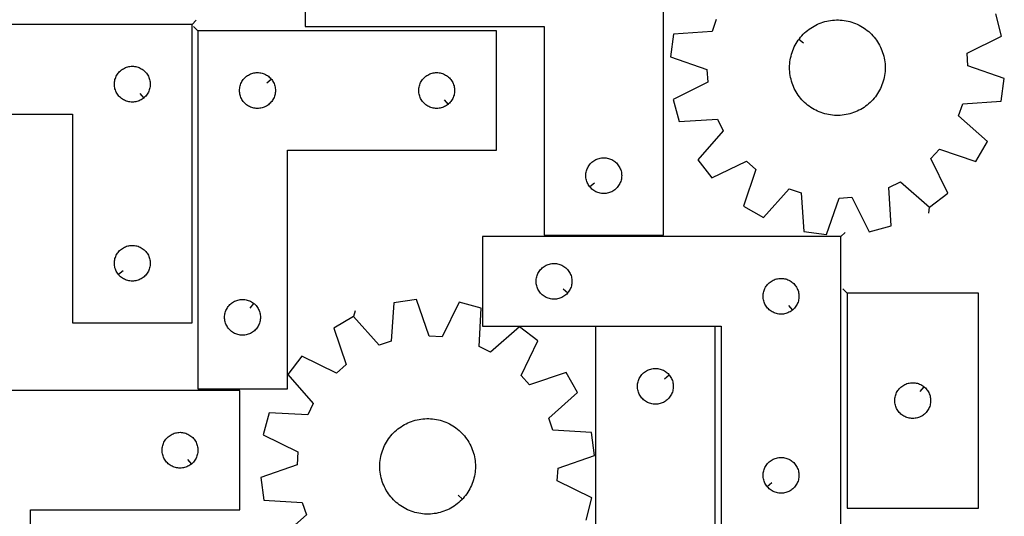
# Model space of a CAD drawing. Header units: millimetres. Extents: x 7 to 1243, y 7 to 1652.
# Tile 12 of 14: x 748 to 1243, y 1005 to 1255. Entities that reach past the tile are written whole.
import ezdxf

# ---------------------------------------------------------------- set-up
doc = ezdxf.new("R2010")
doc.units = ezdxf.units.MM
doc.layers.add('CUT', color=7, linetype='CONTINUOUS', true_color=0x000000)
doc.layers.add('LEADIN', color=1, linetype='CONTINUOUS', true_color=0xff0000)

msp = doc.modelspace()

# ---------------------------------------------------------------- linework, layer by layer
at = {"layer": 'CUT'}
for points in [[(1071.530489, 1296.645315), (891.530489, 1296.645315), (891.530489, 1251.645315), (1011.530489, 1251.645315), (1011.530489, 1146.645315), (1071.530489, 1146.645315)], [(834.793581, 1252.6043), (654.793581, 1252.6043), (654.793581, 1207.6043), (774.793581, 1207.6043), (774.793581, 1102.6043), (834.793581, 1102.6043)], [(1139.491049, 1245.078071), (1139.780527, 1245.472883), (1140.391209, 1246.238234), (1141.032601, 1246.97804), (1141.703634, 1247.691068), (1142.403193, 1248.376132), (1143.130112, 1249.032093), (1143.883181, 1249.657857), (1144.661149, 1250.252384), (1145.462718, 1250.814684), (1146.286556, 1251.343821), (1147.131291, 1251.838915), (1147.995518, 1252.299141), (1148.877797, 1252.723734), (1149.77666, 1253.111986), (1150.690612, 1253.463252), (1151.61813, 1253.776946), (1152.557672, 1254.052548), (1153.507673, 1254.289597), (1154.466553, 1254.4877), (1155.432715, 1254.646527), (1156.404552, 1254.765813), (1157.380445, 1254.845361), (1158.35877, 1254.885036), (1159.3379, 1254.884774), (1160.316204, 1254.844575), (1161.292055, 1254.764506), (1162.263827, 1254.6447), (1163.229904, 1254.485357), (1164.188678, 1254.286741), (1165.138552, 1254.049183), (1166.077947, 1253.773079), (1167.005297, 1253.458888), (1167.919061, 1253.107134), (1168.817716, 1252.718401), (1169.699768, 1252.293336), (1170.563748, 1251.832648), (1171.408218, 1251.337102), (1172.231773, 1250.807525), (1173.033042, 1250.244796), (1173.810691, 1249.649853), (1174.563426, 1249.023686), (1175.289994, 1248.367337), (1175.989186, 1247.681898), (1176.659838, 1246.968511), (1177.300833, 1246.228363), (1177.911106, 1245.462685), (1178.48964, 1244.672752), (1179.035472, 1243.859879), (1179.547694, 1243.025419), (1180.025453, 1242.17076), (1180.467955, 1241.297326), (1180.874462, 1240.40657), (1181.244298, 1239.499973), (1181.576847, 1238.579047), (1181.871557, 1237.645322), (1182.127935, 1236.700354), (1182.345557, 1235.745715), (1182.524059, 1234.782993), (1182.663145, 1233.813793), (1182.762582, 1232.839725), (1182.822206, 1231.862412), (1182.841917, 1230.883481), (1182.821682, 1229.90456), (1182.761536, 1228.92728), (1182.661577, 1227.953266), (1182.521973, 1226.984139), (1182.342956, 1226.021514), (1182.124824, 1225.066991), (1181.86794, 1224.12216), (1181.572731, 1223.188593), (1181.239689, 1222.267844), (1180.869368, 1221.361446), (1180.462385, 1220.470907), (1180.019416, 1219.59771), (1179.5412, 1218.743307), (1179.028531, 1217.909121), (1178.482265, 1217.09654), (1177.903308, 1216.306917), (1177.292626, 1215.541566), (1176.651234, 1214.80176), (1175.980201, 1214.088732), (1175.280643, 1213.403668), (1174.553724, 1212.747707), (1173.800654, 1212.121943), (1173.022687, 1211.527416), (1172.221117, 1210.965116), (1171.397279, 1210.435979), (1170.552544, 1209.940885), (1169.688318, 1209.480659), (1168.806039, 1209.056066), (1167.907175, 1208.667814), (1166.993224, 1208.316548), (1166.065705, 1208.002854), (1165.126163, 1207.727252), (1164.176162, 1207.490203), (1163.217282, 1207.2921), (1162.25112, 1207.133273), (1161.279284, 1207.013986), (1160.303391, 1206.934439), (1159.325065, 1206.894764), (1158.345935, 1206.895025), (1157.367631, 1206.935224), (1156.391781, 1207.015294), (1155.420008, 1207.1351), (1154.453931, 1207.294443), (1153.495158, 1207.493059), (1152.545283, 1207.730617), (1151.605889, 1208.006721), (1150.678538, 1208.320912), (1149.764774, 1208.672666), (1148.866119, 1209.061399), (1147.984067, 1209.486464), (1147.120087, 1209.947152), (1146.275617, 1210.442698), (1145.452062, 1210.972275), (1144.650793, 1211.535004), (1143.873145, 1212.129947), (1143.12041, 1212.756114), (1142.393842, 1213.412463), (1141.69465, 1214.097902), (1141.023998, 1214.811289), (1140.383002, 1215.551437), (1139.772729, 1216.317115), (1139.194196, 1217.107048), (1138.648363, 1217.919921), (1138.136141, 1218.754381), (1137.658382, 1219.609039), (1137.215881, 1220.482474), (1136.809374, 1221.37323), (1136.439538, 1222.279826), (1136.106988, 1223.200753), (1135.812279, 1224.134478), (1135.5559, 1225.079446), (1135.338278, 1226.034085), (1135.159776, 1226.996806), (1135.020691, 1227.966007), (1134.921253, 1228.940075), (1134.86163, 1229.917387), (1134.841919, 1230.896319), (1134.862153, 1231.87524), (1134.9223, 1232.85252), (1135.022258, 1233.826534), (1135.161862, 1234.795661), (1135.340879, 1235.758286), (1135.559011, 1236.712809), (1135.815896, 1237.65764), (1136.111104, 1238.591207), (1136.444146, 1239.511955), (1136.814467, 1240.418354), (1137.221451, 1241.308893), (1137.664419, 1242.18209), (1138.142636, 1243.036493), (1138.655304, 1243.870679), (1139.201571, 1244.68326)], [(837.639716, 1249.428351), (837.639716, 1069.428351), (882.639716, 1069.428351), (882.639716, 1189.428351), (987.639716, 1189.428351), (987.639716, 1249.428351)], [(810.500064, 1215.650931), (810.272434, 1215.46412), (809.793713, 1215.121073), (809.293581, 1214.810071), (808.774179, 1214.532445), (808.237732, 1214.289384), (807.686536, 1214.081929), (807.122953, 1213.910967), (806.549394, 1213.777232), (805.968317, 1213.681296), (805.382209, 1213.623569), (804.793581, 1213.6043), (804.204953, 1213.623569), (803.618845, 1213.681296), (803.037768, 1213.777232), (802.46421, 1213.910967), (801.900626, 1214.081929), (801.34943, 1214.289384), (800.812983, 1214.532445), (800.293581, 1214.810071), (799.793449, 1215.121073), (799.314728, 1215.46412), (798.859469, 1215.837742), (798.42962, 1216.240339), (798.027023, 1216.670187), (797.653401, 1217.125447), (797.310355, 1217.604168), (796.999352, 1218.1043), (796.721726, 1218.623702), (796.478665, 1219.160149), (796.27121, 1219.711345), (796.100249, 1220.274928), (795.966514, 1220.848487), (795.870577, 1221.429564), (795.812851, 1222.015672), (795.793581, 1222.6043), (795.812851, 1223.192928), (795.870577, 1223.779036), (795.966514, 1224.360113), (796.100249, 1224.933671), (796.27121, 1225.497255), (796.478665, 1226.048451), (796.721726, 1226.584898), (796.999352, 1227.1043), (797.310355, 1227.604432), (797.653401, 1228.083153), (798.027023, 1228.538412), (798.42962, 1228.968261), (798.859469, 1229.370858), (799.314728, 1229.74448), (799.793449, 1230.087526), (800.293581, 1230.398528), (800.812983, 1230.676154), (801.34943, 1230.919216), (801.900626, 1231.126671), (802.46421, 1231.297632), (803.037768, 1231.431367), (803.618845, 1231.527304), (804.204953, 1231.58503), (804.793581, 1231.6043), (805.382209, 1231.58503), (805.968317, 1231.527304), (806.549394, 1231.431367), (807.122953, 1231.297632), (807.686536, 1231.126671), (808.237732, 1230.919216), (808.774179, 1230.676154), (809.293581, 1230.398528), (809.793713, 1230.087526), (810.272434, 1229.74448), (810.727693, 1229.370858), (811.157542, 1228.968261), (811.560139, 1228.538412), (811.933761, 1228.083153), (812.276808, 1227.604432), (812.58781, 1227.1043), (812.865436, 1226.584898), (813.108497, 1226.048451), (813.315952, 1225.497255), (813.486914, 1224.933671), (813.620649, 1224.360113), (813.716585, 1223.779036), (813.774311, 1223.192928), (813.793581, 1222.6043), (813.774311, 1222.015672), (813.716585, 1221.429564), (813.620649, 1220.848487), (813.486914, 1220.274928), (813.315952, 1219.711345), (813.108497, 1219.160149), (812.865436, 1218.623702), (812.58781, 1218.1043), (812.276808, 1217.604168), (811.933761, 1217.125447), (811.560139, 1216.670187), (811.157542, 1216.240339), (810.727693, 1215.837742)], [(874.593085, 1225.134833), (874.779896, 1224.907204), (875.122942, 1224.428483), (875.433945, 1223.928351), (875.711571, 1223.408949), (875.954632, 1222.872502), (876.162087, 1222.321306), (876.333048, 1221.757722), (876.466784, 1221.184164), (876.56272, 1220.603086), (876.620446, 1220.016979), (876.639716, 1219.428351), (876.620446, 1218.839723), (876.56272, 1218.253615), (876.466784, 1217.672538), (876.333048, 1217.098979), (876.162087, 1216.535396), (875.954632, 1215.9842), (875.711571, 1215.447752), (875.433945, 1214.928351), (875.122942, 1214.428219), (874.779896, 1213.949498), (874.406274, 1213.494238), (874.003677, 1213.06439), (873.573828, 1212.661792), (873.118569, 1212.288171), (872.639848, 1211.945124), (872.139716, 1211.634122), (871.620314, 1211.356496), (871.083867, 1211.113435), (870.532671, 1210.90598), (869.969087, 1210.735018), (869.395529, 1210.601283), (868.814452, 1210.505347), (868.228344, 1210.44762), (867.639716, 1210.428351), (867.051088, 1210.44762), (866.46498, 1210.505347), (865.883903, 1210.601283), (865.310345, 1210.735018), (864.746761, 1210.90598), (864.195565, 1211.113435), (863.659118, 1211.356496), (863.139716, 1211.634122), (862.639584, 1211.945124), (862.160863, 1212.288171), (861.705604, 1212.661792), (861.275755, 1213.06439), (860.873158, 1213.494238), (860.499536, 1213.949498), (860.156489, 1214.428219), (859.845487, 1214.928351), (859.567861, 1215.447752), (859.3248, 1215.9842), (859.117345, 1216.535396), (858.946384, 1217.098979), (858.812648, 1217.672538), (858.716712, 1218.253615), (858.658986, 1218.839723), (858.639716, 1219.428351), (858.658986, 1220.016979), (858.716712, 1220.603086), (858.812648, 1221.184164), (858.946384, 1221.757722), (859.117345, 1222.321306), (859.3248, 1222.872502), (859.567861, 1223.408949), (859.845487, 1223.928351), (860.156489, 1224.428483), (860.499536, 1224.907204), (860.873158, 1225.362463), (861.275755, 1225.792312), (861.705604, 1226.194909), (862.160863, 1226.568531), (862.639584, 1226.911577), (863.139716, 1227.222579), (863.659118, 1227.500205), (864.195565, 1227.743266), (864.746761, 1227.950722), (865.310345, 1228.121683), (865.883903, 1228.255418), (866.46498, 1228.351354), (867.051088, 1228.409081), (867.639716, 1228.428351), (868.228344, 1228.409081), (868.814452, 1228.351354), (869.395529, 1228.255418), (869.969087, 1228.121683), (870.532671, 1227.950722), (871.083867, 1227.743266), (871.620314, 1227.500205), (872.139716, 1227.222579), (872.639848, 1226.911577), (873.118569, 1226.568531), (873.573828, 1226.194909), (874.003677, 1225.792312), (874.406274, 1225.362463)], [(963.346199, 1212.474982), (963.118569, 1212.288171), (962.639848, 1211.945124), (962.139716, 1211.634122), (961.620314, 1211.356496), (961.083867, 1211.113435), (960.532671, 1210.90598), (959.969087, 1210.735018), (959.395529, 1210.601283), (958.814452, 1210.505347), (958.228344, 1210.44762), (957.639716, 1210.428351), (957.051088, 1210.44762), (956.46498, 1210.505347), (955.883903, 1210.601283), (955.310345, 1210.735018), (954.746761, 1210.90598), (954.195565, 1211.113435), (953.659118, 1211.356496), (953.139716, 1211.634122), (952.639584, 1211.945124), (952.160863, 1212.288171), (951.705604, 1212.661792), (951.275755, 1213.06439), (950.873158, 1213.494238), (950.499536, 1213.949498), (950.156489, 1214.428219), (949.845487, 1214.928351), (949.567861, 1215.447752), (949.3248, 1215.9842), (949.117345, 1216.535396), (948.946384, 1217.098979), (948.812648, 1217.672538), (948.716712, 1218.253615), (948.658986, 1218.839723), (948.639716, 1219.428351), (948.658986, 1220.016979), (948.716712, 1220.603086), (948.812648, 1221.184164), (948.946384, 1221.757722), (949.117345, 1222.321306), (949.3248, 1222.872502), (949.567861, 1223.408949), (949.845487, 1223.928351), (950.156489, 1224.428483), (950.499536, 1224.907204), (950.873158, 1225.362463), (951.275755, 1225.792312), (951.705604, 1226.194909), (952.160863, 1226.568531), (952.639584, 1226.911577), (953.139716, 1227.222579), (953.659118, 1227.500205), (954.195565, 1227.743266), (954.746761, 1227.950722), (955.310345, 1228.121683), (955.883903, 1228.255418), (956.46498, 1228.351354), (957.051088, 1228.409081), (957.639716, 1228.428351), (958.228344, 1228.409081), (958.814452, 1228.351354), (959.395529, 1228.255418), (959.969087, 1228.121683), (960.532671, 1227.950722), (961.083867, 1227.743266), (961.620314, 1227.500205), (962.139716, 1227.222579), (962.639848, 1226.911577), (963.118569, 1226.568531), (963.573828, 1226.194909), (964.003677, 1225.792312), (964.406274, 1225.362463), (964.779896, 1224.907204), (965.122942, 1224.428483), (965.433945, 1223.928351), (965.711571, 1223.408949), (965.954632, 1222.872502), (966.162087, 1222.321306), (966.333048, 1221.757722), (966.466784, 1221.184164), (966.56272, 1220.603086), (966.620446, 1220.016979), (966.639716, 1219.428351), (966.620446, 1218.839723), (966.56272, 1218.253615), (966.466784, 1217.672538), (966.333048, 1217.098979), (966.162087, 1216.535396), (965.954632, 1215.9842), (965.711571, 1215.447752), (965.433945, 1214.928351), (965.122942, 1214.428219), (964.779896, 1213.949498), (964.406274, 1213.494238), (964.003677, 1213.06439), (963.573828, 1212.661792)], [(1034.57712, 1170.938833), (1034.390309, 1171.166463), (1034.047263, 1171.645183), (1033.73626, 1172.145315), (1033.458634, 1172.664717), (1033.215573, 1173.201165), (1033.008118, 1173.75236), (1032.837157, 1174.315944), (1032.703422, 1174.889503), (1032.607485, 1175.47058), (1032.549759, 1176.056687), (1032.530489, 1176.645315), (1032.549759, 1177.233944), (1032.607485, 1177.820051), (1032.703422, 1178.401128), (1032.837157, 1178.974687), (1033.008118, 1179.538271), (1033.215573, 1180.089466), (1033.458634, 1180.625914), (1033.73626, 1181.145315), (1034.047263, 1181.645448), (1034.390309, 1182.124168), (1034.763931, 1182.579428), (1035.166528, 1183.009276), (1035.596377, 1183.411874), (1036.051636, 1183.785495), (1036.530357, 1184.128542), (1037.030489, 1184.439544), (1037.549891, 1184.71717), (1038.086338, 1184.960231), (1038.637534, 1185.167687), (1039.201118, 1185.338648), (1039.774676, 1185.472383), (1040.355753, 1185.568319), (1040.941861, 1185.626046), (1041.530489, 1185.645315), (1042.119117, 1185.626046), (1042.705225, 1185.568319), (1043.286302, 1185.472383), (1043.85986, 1185.338648), (1044.423444, 1185.167687), (1044.97464, 1184.960231), (1045.511087, 1184.71717), (1046.030489, 1184.439544), (1046.530621, 1184.128542), (1047.009342, 1183.785495), (1047.464601, 1183.411874), (1047.89445, 1183.009276), (1048.297047, 1182.579428), (1048.670669, 1182.124168), (1049.013716, 1181.645448), (1049.324718, 1181.145315), (1049.602344, 1180.625914), (1049.845405, 1180.089466), (1050.05286, 1179.538271), (1050.223822, 1178.974687), (1050.357557, 1178.401128), (1050.453493, 1177.820051), (1050.511219, 1177.233944), (1050.530489, 1176.645315), (1050.511219, 1176.056687), (1050.453493, 1175.47058), (1050.357557, 1174.889503), (1050.223822, 1174.315944), (1050.05286, 1173.75236), (1049.845405, 1173.201165), (1049.602344, 1172.664717), (1049.324718, 1172.145315), (1049.013716, 1171.645183), (1048.670669, 1171.166463), (1048.297047, 1170.711203), (1047.89445, 1170.281354), (1047.464601, 1169.878757), (1047.009342, 1169.505135), (1046.530621, 1169.162089), (1046.030489, 1168.851087), (1045.511087, 1168.573461), (1044.97464, 1168.3304), (1044.423444, 1168.122944), (1043.85986, 1167.951983), (1043.286302, 1167.818248), (1042.705225, 1167.722312), (1042.119117, 1167.664585), (1041.530489, 1167.645315), (1040.941861, 1167.664585), (1040.355753, 1167.722312), (1039.774676, 1167.818248), (1039.201118, 1167.951983), (1038.637534, 1168.122944), (1038.086338, 1168.3304), (1037.549891, 1168.573461), (1037.030489, 1168.851087), (1036.530357, 1169.162089), (1036.051636, 1169.505135), (1035.596377, 1169.878757), (1035.166528, 1170.281354), (1034.763931, 1170.711203)], [(1160.562502, 1146.004935), (980.562502, 1146.004935), (980.562502, 1101.004935), (1100.562502, 1101.004935), (1100.562502, 996.004935), (1160.562502, 996.004935)], [(797.840212, 1126.897817), (797.653401, 1127.125447), (797.310355, 1127.604168), (796.999352, 1128.1043), (796.721726, 1128.623702), (796.478665, 1129.160149), (796.27121, 1129.711345), (796.100249, 1130.274928), (795.966514, 1130.848487), (795.870577, 1131.429564), (795.812851, 1132.015672), (795.793581, 1132.6043), (795.812851, 1133.192928), (795.870577, 1133.779036), (795.966514, 1134.360113), (796.100249, 1134.933671), (796.27121, 1135.497255), (796.478665, 1136.048451), (796.721726, 1136.584898), (796.999352, 1137.1043), (797.310355, 1137.604432), (797.653401, 1138.083153), (798.027023, 1138.538412), (798.42962, 1138.968261), (798.859469, 1139.370858), (799.314728, 1139.74448), (799.793449, 1140.087526), (800.293581, 1140.398528), (800.812983, 1140.676154), (801.34943, 1140.919216), (801.900626, 1141.126671), (802.46421, 1141.297632), (803.037768, 1141.431367), (803.618845, 1141.527304), (804.204953, 1141.58503), (804.793581, 1141.6043), (805.382209, 1141.58503), (805.968317, 1141.527304), (806.549394, 1141.431367), (807.122953, 1141.297632), (807.686536, 1141.126671), (808.237732, 1140.919216), (808.774179, 1140.676154), (809.293581, 1140.398528), (809.793713, 1140.087526), (810.272434, 1139.74448), (810.727693, 1139.370858), (811.157542, 1138.968261), (811.560139, 1138.538412), (811.933761, 1138.083153), (812.276808, 1137.604432), (812.58781, 1137.1043), (812.865436, 1136.584898), (813.108497, 1136.048451), (813.315952, 1135.497255), (813.486914, 1134.933671), (813.620649, 1134.360113), (813.716585, 1133.779036), (813.774311, 1133.192928), (813.793581, 1132.6043), (813.774311, 1132.015672), (813.716585, 1131.429564), (813.620649, 1130.848487), (813.486914, 1130.274928), (813.315952, 1129.711345), (813.108497, 1129.160149), (812.865436, 1128.623702), (812.58781, 1128.1043), (812.276808, 1127.604168), (811.933761, 1127.125447), (811.560139, 1126.670187), (811.157542, 1126.240339), (810.727693, 1125.837742), (810.272434, 1125.46412), (809.793713, 1125.121073), (809.293581, 1124.810071), (808.774179, 1124.532445), (808.237732, 1124.289384), (807.686536, 1124.081929), (807.122953, 1123.910967), (806.549394, 1123.777232), (805.968317, 1123.681296), (805.382209, 1123.623569), (804.793581, 1123.6043), (804.204953, 1123.623569), (803.618845, 1123.681296), (803.037768, 1123.777232), (802.46421, 1123.910967), (801.900626, 1124.081929), (801.34943, 1124.289384), (800.812983, 1124.532445), (800.293581, 1124.810071), (799.793449, 1125.121073), (799.314728, 1125.46412), (798.859469, 1125.837742), (798.42962, 1126.240339), (798.027023, 1126.670187)], [(1023.515871, 1117.798452), (1023.32906, 1117.570822), (1022.926463, 1117.140974), (1022.496614, 1116.738376), (1022.041355, 1116.364754), (1021.562634, 1116.021708), (1021.062502, 1115.710706), (1020.5431, 1115.43308), (1020.006653, 1115.190019), (1019.455457, 1114.982563), (1018.891873, 1114.811602), (1018.318315, 1114.677867), (1017.737238, 1114.581931), (1017.15113, 1114.524204), (1016.562502, 1114.504935), (1015.973874, 1114.524204), (1015.387766, 1114.581931), (1014.806689, 1114.677867), (1014.233131, 1114.811602), (1013.669547, 1114.982563), (1013.118351, 1115.190019), (1012.581904, 1115.43308), (1012.062502, 1115.710706), (1011.56237, 1116.021708), (1011.083649, 1116.364754), (1010.62839, 1116.738376), (1010.198541, 1117.140974), (1009.795944, 1117.570822), (1009.422322, 1118.026082), (1009.079276, 1118.504802), (1008.768273, 1119.004935), (1008.490647, 1119.524336), (1008.247586, 1120.060784), (1008.040131, 1120.611979), (1007.86917, 1121.175563), (1007.735435, 1121.749122), (1007.639498, 1122.330199), (1007.581772, 1122.916306), (1007.562502, 1123.504935), (1007.581772, 1124.093563), (1007.639498, 1124.67967), (1007.735435, 1125.260747), (1007.86917, 1125.834306), (1008.040131, 1126.39789), (1008.247586, 1126.949085), (1008.490647, 1127.485533), (1008.768273, 1128.004935), (1009.079276, 1128.505067), (1009.422322, 1128.983787), (1009.795944, 1129.439047), (1010.198541, 1129.868896), (1010.62839, 1130.271493), (1011.083649, 1130.645115), (1011.56237, 1130.988161), (1012.062502, 1131.299163), (1012.581904, 1131.576789), (1013.118351, 1131.81985), (1013.669547, 1132.027306), (1014.233131, 1132.198267), (1014.806689, 1132.332002), (1015.387766, 1132.427938), (1015.973874, 1132.485665), (1016.562502, 1132.504935), (1017.15113, 1132.485665), (1017.737238, 1132.427938), (1018.318315, 1132.332002), (1018.891873, 1132.198267), (1019.455457, 1132.027306), (1020.006653, 1131.81985), (1020.5431, 1131.576789), (1021.062502, 1131.299163), (1021.562634, 1130.988161), (1022.041355, 1130.645115), (1022.496614, 1130.271493), (1022.926463, 1129.868896), (1023.32906, 1129.439047), (1023.702682, 1128.983787), (1024.045729, 1128.505067), (1024.356731, 1128.004935), (1024.634357, 1127.485533), (1024.877418, 1126.949085), (1025.084873, 1126.39789), (1025.255834, 1125.834306), (1025.38957, 1125.260747), (1025.485506, 1124.67967), (1025.543232, 1124.093563), (1025.562502, 1123.504935), (1025.543232, 1122.916306), (1025.485506, 1122.330199), (1025.38957, 1121.749122), (1025.255834, 1121.175563), (1025.084873, 1120.611979), (1024.877418, 1120.060784), (1024.634357, 1119.524336), (1024.356731, 1119.004935), (1024.045729, 1118.504802), (1023.702682, 1118.026082)], [(1136.268985, 1109.051565), (1136.041355, 1108.864754), (1135.562634, 1108.521708), (1135.062502, 1108.210706), (1134.5431, 1107.93308), (1134.006653, 1107.690019), (1133.455457, 1107.482563), (1132.891873, 1107.311602), (1132.318315, 1107.177867), (1131.737238, 1107.081931), (1131.15113, 1107.024204), (1130.562502, 1107.004935), (1129.973874, 1107.024204), (1129.387766, 1107.081931), (1128.806689, 1107.177867), (1128.233131, 1107.311602), (1127.669547, 1107.482563), (1127.118351, 1107.690019), (1126.581904, 1107.93308), (1126.062502, 1108.210706), (1125.56237, 1108.521708), (1125.083649, 1108.864754), (1124.62839, 1109.238376), (1124.198541, 1109.640974), (1123.795944, 1110.070822), (1123.422322, 1110.526082), (1123.079276, 1111.004802), (1122.768273, 1111.504935), (1122.490647, 1112.024336), (1122.247586, 1112.560784), (1122.040131, 1113.111979), (1121.86917, 1113.675563), (1121.735435, 1114.249122), (1121.639498, 1114.830199), (1121.581772, 1115.416306), (1121.562502, 1116.004935), (1121.581772, 1116.593563), (1121.639498, 1117.17967), (1121.735435, 1117.760747), (1121.86917, 1118.334306), (1122.040131, 1118.89789), (1122.247586, 1119.449085), (1122.490647, 1119.985533), (1122.768273, 1120.504935), (1123.079276, 1121.005067), (1123.422322, 1121.483787), (1123.795944, 1121.939047), (1124.198541, 1122.368896), (1124.62839, 1122.771493), (1125.083649, 1123.145115), (1125.56237, 1123.488161), (1126.062502, 1123.799163), (1126.581904, 1124.076789), (1127.118351, 1124.31985), (1127.669547, 1124.527306), (1128.233131, 1124.698267), (1128.806689, 1124.832002), (1129.387766, 1124.927938), (1129.973874, 1124.985665), (1130.562502, 1125.004935), (1131.15113, 1124.985665), (1131.737238, 1124.927938), (1132.318315, 1124.832002), (1132.891873, 1124.698267), (1133.455457, 1124.527306), (1134.006653, 1124.31985), (1134.5431, 1124.076789), (1135.062502, 1123.799163), (1135.562634, 1123.488161), (1136.041355, 1123.145115), (1136.496614, 1122.771493), (1136.926463, 1122.368896), (1137.32906, 1121.939047), (1137.702682, 1121.483787), (1138.045729, 1121.005067), (1138.356731, 1120.504935), (1138.634357, 1119.985533), (1138.877418, 1119.449085), (1139.084873, 1118.89789), (1139.255834, 1118.334306), (1139.38957, 1117.760747), (1139.485506, 1117.17967), (1139.543232, 1116.593563), (1139.562502, 1116.004935), (1139.543232, 1115.416306), (1139.485506, 1114.830199), (1139.38957, 1114.249122), (1139.255834, 1113.675563), (1139.084873, 1113.111979), (1138.877418, 1112.560784), (1138.634357, 1112.024336), (1138.356731, 1111.504935), (1138.045729, 1111.004802), (1137.702682, 1110.526082), (1137.32906, 1110.070822), (1136.926463, 1109.640974), (1136.496614, 1109.238376)], [(1163.684952, 1117.571759), (1163.684952, 1009.571759), (1229.684952, 1009.571759), (1229.684952, 1117.571759)], [(865.846199, 1112.38172), (866.073828, 1112.194909), (866.503677, 1111.792312), (866.906274, 1111.362463), (867.279896, 1110.907204), (867.622942, 1110.428483), (867.933945, 1109.928351), (868.211571, 1109.408949), (868.454632, 1108.872502), (868.662087, 1108.321306), (868.833048, 1107.757722), (868.966784, 1107.184164), (869.06272, 1106.603086), (869.120446, 1106.016979), (869.139716, 1105.428351), (869.120446, 1104.839723), (869.06272, 1104.253615), (868.966784, 1103.672538), (868.833048, 1103.098979), (868.662087, 1102.535396), (868.454632, 1101.9842), (868.211571, 1101.447752), (867.933945, 1100.928351), (867.622942, 1100.428219), (867.279896, 1099.949498), (866.906274, 1099.494238), (866.503677, 1099.06439), (866.073828, 1098.661792), (865.618569, 1098.288171), (865.139848, 1097.945124), (864.639716, 1097.634122), (864.120314, 1097.356496), (863.583867, 1097.113435), (863.032671, 1096.90598), (862.469087, 1096.735018), (861.895529, 1096.601283), (861.314452, 1096.505347), (860.728344, 1096.44762), (860.139716, 1096.428351), (859.551088, 1096.44762), (858.96498, 1096.505347), (858.383903, 1096.601283), (857.810345, 1096.735018), (857.246761, 1096.90598), (856.695565, 1097.113435), (856.159118, 1097.356496), (855.639716, 1097.634122), (855.139584, 1097.945124), (854.660863, 1098.288171), (854.205604, 1098.661792), (853.775755, 1099.06439), (853.373158, 1099.494238), (852.999536, 1099.949498), (852.656489, 1100.428219), (852.345487, 1100.928351), (852.067861, 1101.447752), (851.8248, 1101.9842), (851.617345, 1102.535396), (851.446384, 1103.098979), (851.312648, 1103.672538), (851.216712, 1104.253615), (851.158986, 1104.839723), (851.139716, 1105.428351), (851.158986, 1106.016979), (851.216712, 1106.603086), (851.312648, 1107.184164), (851.446384, 1107.757722), (851.617345, 1108.321306), (851.8248, 1108.872502), (852.067861, 1109.408949), (852.345487, 1109.928351), (852.656489, 1110.428483), (852.999536, 1110.907204), (853.373158, 1111.362463), (853.775755, 1111.792312), (854.205604, 1112.194909), (854.660863, 1112.568531), (855.139584, 1112.911577), (855.639716, 1113.222579), (856.159118, 1113.500205), (856.695565, 1113.743266), (857.246761, 1113.950722), (857.810345, 1114.121683), (858.383903, 1114.255418), (858.96498, 1114.351354), (859.551088, 1114.409081), (860.139716, 1114.428351), (860.728344, 1114.409081), (861.314452, 1114.351354), (861.895529, 1114.255418), (862.469087, 1114.121683), (863.032671, 1113.950722), (863.583867, 1113.743266), (864.120314, 1113.500205), (864.639716, 1113.222579), (865.139848, 1112.911577), (865.618569, 1112.568531)], [(1037.465947, 950.738848), (1217.465947, 950.738848), (1217.465947, 995.738848), (1097.465947, 995.738848), (1097.465947, 1100.738848), (1037.465947, 1100.738848)], [(1074.419317, 1076.445331), (1074.606128, 1076.217701), (1074.949174, 1075.73898), (1075.260176, 1075.238848), (1075.537802, 1074.719446), (1075.780863, 1074.182999), (1075.988319, 1073.631803), (1076.15928, 1073.06822), (1076.293015, 1072.494661), (1076.388951, 1071.913584), (1076.446678, 1071.327476), (1076.465947, 1070.738848), (1076.446678, 1070.15022), (1076.388951, 1069.564113), (1076.293015, 1068.983035), (1076.15928, 1068.409477), (1075.988319, 1067.845893), (1075.780863, 1067.294697), (1075.537802, 1066.75825), (1075.260176, 1066.238848), (1074.949174, 1065.738716), (1074.606128, 1065.259995), (1074.232506, 1064.804736), (1073.829909, 1064.374887), (1073.40006, 1063.97229), (1072.9448, 1063.598668), (1072.46608, 1063.255622), (1071.965947, 1062.94462), (1071.446546, 1062.666994), (1070.910098, 1062.423932), (1070.358903, 1062.216477), (1069.795319, 1062.045516), (1069.22176, 1061.911781), (1068.640683, 1061.815844), (1068.054576, 1061.758118), (1067.465947, 1061.738848), (1066.877319, 1061.758118), (1066.291212, 1061.815844), (1065.710135, 1061.911781), (1065.136576, 1062.045516), (1064.572992, 1062.216477), (1064.021797, 1062.423932), (1063.485349, 1062.666994), (1062.965947, 1062.94462), (1062.465815, 1063.255622), (1061.987095, 1063.598668), (1061.531835, 1063.97229), (1061.101986, 1064.374887), (1060.699389, 1064.804736), (1060.325767, 1065.259995), (1059.982721, 1065.738716), (1059.671719, 1066.238848), (1059.394093, 1066.75825), (1059.151032, 1067.294697), (1058.943576, 1067.845893), (1058.772615, 1068.409477), (1058.63888, 1068.983035), (1058.542944, 1069.564113), (1058.485217, 1070.15022), (1058.465947, 1070.738848), (1058.485217, 1071.327476), (1058.542944, 1071.913584), (1058.63888, 1072.494661), (1058.772615, 1073.06822), (1058.943576, 1073.631803), (1059.151032, 1074.182999), (1059.394093, 1074.719446), (1059.671719, 1075.238848), (1059.982721, 1075.73898), (1060.325767, 1076.217701), (1060.699389, 1076.672961), (1061.101986, 1077.102809), (1061.531835, 1077.505407), (1061.987095, 1077.879028), (1062.465815, 1078.222075), (1062.965947, 1078.533077), (1063.485349, 1078.810703), (1064.021797, 1079.053764), (1064.572992, 1079.261219), (1065.136576, 1079.432181), (1065.710135, 1079.565916), (1066.291212, 1079.661852), (1066.877319, 1079.719579), (1067.465947, 1079.738848), (1068.054576, 1079.719579), (1068.640683, 1079.661852), (1069.22176, 1079.565916), (1069.795319, 1079.432181), (1070.358903, 1079.261219), (1070.910098, 1079.053764), (1071.446546, 1078.810703), (1071.965947, 1078.533077), (1072.46608, 1078.222075), (1072.9448, 1077.879028), (1073.40006, 1077.505407), (1073.829909, 1077.102809), (1074.232506, 1076.672961)], [(708.745276, 1068.615362), (708.745276, 888.615362), (753.745276, 888.615362), (753.745276, 1008.615362), (858.745276, 1008.615362), (858.745276, 1068.615362)], [(1202.391434, 1070.525128), (1202.619064, 1070.338317), (1203.048913, 1069.93572), (1203.45151, 1069.505871), (1203.825132, 1069.050611), (1204.168178, 1068.571891), (1204.47918, 1068.071759), (1204.756806, 1067.552357), (1204.999867, 1067.015909), (1205.207323, 1066.464714), (1205.378284, 1065.90113), (1205.512019, 1065.327571), (1205.607955, 1064.746494), (1205.665682, 1064.160387), (1205.684952, 1063.571759), (1205.665682, 1062.98313), (1205.607955, 1062.397023), (1205.512019, 1061.815946), (1205.378284, 1061.242387), (1205.207323, 1060.678803), (1204.999867, 1060.127608), (1204.756806, 1059.59116), (1204.47918, 1059.071759), (1204.168178, 1058.571626), (1203.825132, 1058.092906), (1203.45151, 1057.637646), (1203.048913, 1057.207798), (1202.619064, 1056.8052), (1202.163804, 1056.431579), (1201.685084, 1056.088532), (1201.184952, 1055.77753), (1200.66555, 1055.499904), (1200.129102, 1055.256843), (1199.577907, 1055.049387), (1199.014323, 1054.878426), (1198.440764, 1054.744691), (1197.859687, 1054.648755), (1197.27358, 1054.591028), (1196.684952, 1054.571759), (1196.096323, 1054.591028), (1195.510216, 1054.648755), (1194.929139, 1054.744691), (1194.35558, 1054.878426), (1193.791996, 1055.049387), (1193.240801, 1055.256843), (1192.704353, 1055.499904), (1192.184952, 1055.77753), (1191.684819, 1056.088532), (1191.206099, 1056.431579), (1190.750839, 1056.8052), (1190.32099, 1057.207798), (1189.918393, 1057.637646), (1189.544771, 1058.092906), (1189.201725, 1058.571626), (1188.890723, 1059.071759), (1188.613097, 1059.59116), (1188.370036, 1060.127608), (1188.16258, 1060.678803), (1187.991619, 1061.242387), (1187.857884, 1061.815946), (1187.761948, 1062.397023), (1187.704221, 1062.98313), (1187.684952, 1063.571759), (1187.704221, 1064.160387), (1187.761948, 1064.746494), (1187.857884, 1065.327571), (1187.991619, 1065.90113), (1188.16258, 1066.464714), (1188.370036, 1067.015909), (1188.613097, 1067.552357), (1188.890723, 1068.071759), (1189.201725, 1068.571891), (1189.544771, 1069.050611), (1189.918393, 1069.505871), (1190.32099, 1069.93572), (1190.750839, 1070.338317), (1191.206099, 1070.711939), (1191.684819, 1071.054985), (1192.184952, 1071.365987), (1192.704353, 1071.643613), (1193.240801, 1071.886674), (1193.791996, 1072.09413), (1194.35558, 1072.265091), (1194.929139, 1072.398826), (1195.510216, 1072.494762), (1196.096323, 1072.552489), (1196.684952, 1072.571759), (1197.27358, 1072.552489), (1197.859687, 1072.494762), (1198.440764, 1072.398826), (1199.014323, 1072.265091), (1199.577907, 1072.09413), (1200.129102, 1071.886674), (1200.66555, 1071.643613), (1201.184952, 1071.365987), (1201.685084, 1071.054985), (1202.163804, 1070.711939)], [(970.518524, 1014.016899), (970.182218, 1013.66113), (969.481143, 1012.977617), (968.752772, 1012.323269), (967.998318, 1011.699175), (967.219035, 1011.106374), (966.416221, 1010.545852), (965.591213, 1010.018541), (964.745383, 1009.525321), (963.880138, 1009.067011), (962.996921, 1008.644375), (962.097199, 1008.258116), (961.182471, 1007.908876), (960.25426, 1007.597238), (959.314109, 1007.323719), (958.363585, 1007.088775), (957.404269, 1006.892798), (956.437757, 1006.736112), (955.465659, 1006.61898), (954.489592, 1006.541596), (953.51118, 1006.504088), (952.532054, 1006.50652), (951.553841, 1006.548887), (950.57817, 1006.631118), (949.606666, 1006.753078), (948.640944, 1006.914562), (947.682613, 1007.115302), (946.733267, 1007.354964), (945.794487, 1007.633149), (944.867835, 1007.949394), (943.954853, 1008.303173), (943.057061, 1008.693897), (942.175954, 1009.120915), (941.312997, 1009.583517), (940.469627, 1010.080932), (939.647248, 1010.612334), (938.847228, 1011.176837), (938.0709, 1011.773502), (937.319554, 1012.401336), (936.594442, 1013.059293), (935.896771, 1013.74628), (935.227702, 1014.461151), (934.588348, 1015.202718), (933.979774, 1015.969747), (933.402992, 1016.76096), (932.858962, 1017.57504), (932.348591, 1018.410633), (931.872727, 1019.266348), (931.432162, 1020.140761), (931.02763, 1021.032417), (930.659804, 1021.93983), (930.329296, 1022.861491), (930.036657, 1023.795867), (929.782373, 1024.741401), (929.566867, 1025.69652), (929.390499, 1026.659635), (929.253562, 1027.629141), (929.156283, 1028.603427), (929.098826, 1029.580869), (929.081284, 1030.559842), (929.103688, 1031.538715), (929.166, 1032.51586), (929.268117, 1033.48965), (929.409868, 1034.458465), (929.591018, 1035.420692), (929.811265, 1036.374728), (930.070242, 1037.318988), (930.367519, 1038.251898), (930.702601, 1039.171907), (931.07493, 1040.077482), (931.483886, 1040.967117), (931.928788, 1041.83933), (932.408897, 1042.692671), (932.923413, 1043.525719), (933.471479, 1044.337087), (934.052184, 1045.125426), (934.664561, 1045.889422), (935.30759, 1046.627804), (935.980202, 1047.339343), (936.681277, 1048.022856), (937.409648, 1048.677203), (938.164102, 1049.301297), (938.943385, 1049.894099), (939.746199, 1050.454621), (940.571207, 1050.981931), (941.417038, 1051.475152), (942.282282, 1051.933462), (943.165499, 1052.356098), (944.065221, 1052.742357), (944.979949, 1053.091597), (945.90816, 1053.403235), (946.848311, 1053.676754), (947.798835, 1053.911698), (948.758151, 1054.107675), (949.724663, 1054.26436), (950.696761, 1054.381493), (951.672828, 1054.458877), (952.65124, 1054.496385), (953.630366, 1054.493953), (954.608579, 1054.451586), (955.58425, 1054.369354), (956.555754, 1054.247395), (957.521476, 1054.085911), (958.479807, 1053.885171), (959.429153, 1053.645509), (960.367933, 1053.367323), (961.294585, 1053.051078), (962.207567, 1052.6973), (963.105359, 1052.306576), (963.986466, 1051.879558), (964.849423, 1051.416956), (965.692793, 1050.91954), (966.515172, 1050.388139), (967.315192, 1049.823636), (968.09152, 1049.226971), (968.842866, 1048.599137), (969.567978, 1047.941179), (970.265649, 1047.254193), (970.934718, 1046.539322), (971.574072, 1045.797754), (972.182646, 1045.030726), (972.759428, 1044.239513), (973.303458, 1043.425433), (973.813829, 1042.58984), (974.289693, 1041.734124), (974.730258, 1040.859711), (975.13479, 1039.968056), (975.502616, 1039.060643), (975.833124, 1038.138981), (976.125763, 1037.204606), (976.380047, 1036.259072), (976.595553, 1035.303953), (976.771921, 1034.340838), (976.908858, 1033.371332), (977.006137, 1032.397046), (977.063594, 1031.419604), (977.081136, 1030.440631), (977.058732, 1029.461758), (976.99642, 1028.484613), (976.894303, 1027.510822), (976.752552, 1026.542008), (976.571402, 1025.579781), (976.351155, 1024.625744), (976.092178, 1023.681485), (975.794901, 1022.748575), (975.459819, 1021.828566), (975.08749, 1020.922991), (974.678534, 1020.033356), (974.233632, 1019.161142), (973.753523, 1018.307801), (973.239007, 1017.474754), (972.690941, 1016.663385), (972.110236, 1015.875047), (971.497859, 1015.111051), (970.85483, 1014.372669)], [(834.451759, 1031.661993), (834.224129, 1031.475182), (833.745408, 1031.132136), (833.245276, 1030.821134), (832.725874, 1030.543508), (832.189427, 1030.300447), (831.638231, 1030.092991), (831.074648, 1029.92203), (830.501089, 1029.788295), (829.920012, 1029.692359), (829.333904, 1029.634632), (828.745276, 1029.615362), (828.156648, 1029.634632), (827.570541, 1029.692359), (826.989463, 1029.788295), (826.415905, 1029.92203), (825.852321, 1030.092991), (825.301125, 1030.300447), (824.764678, 1030.543508), (824.245276, 1030.821134), (823.745144, 1031.132136), (823.266423, 1031.475182), (822.811164, 1031.848804), (822.381315, 1032.251401), (821.978718, 1032.68125), (821.605096, 1033.13651), (821.26205, 1033.61523), (820.951048, 1034.115362), (820.673422, 1034.634764), (820.43036, 1035.171212), (820.222905, 1035.722407), (820.051944, 1036.285991), (819.918209, 1036.85955), (819.822273, 1037.440627), (819.764546, 1038.026734), (819.745276, 1038.615362), (819.764546, 1039.203991), (819.822273, 1039.790098), (819.918209, 1040.371175), (820.051944, 1040.944734), (820.222905, 1041.508318), (820.43036, 1042.059513), (820.673422, 1042.595961), (820.951048, 1043.115362), (821.26205, 1043.615495), (821.605096, 1044.094215), (821.978718, 1044.549475), (822.381315, 1044.979323), (822.811164, 1045.381921), (823.266423, 1045.755542), (823.745144, 1046.098589), (824.245276, 1046.409591), (824.764678, 1046.687217), (825.301125, 1046.930278), (825.852321, 1047.137734), (826.415905, 1047.308695), (826.989463, 1047.44243), (827.570541, 1047.538366), (828.156648, 1047.596093), (828.745276, 1047.615362), (829.333904, 1047.596093), (829.920012, 1047.538366), (830.501089, 1047.44243), (831.074648, 1047.308695), (831.638231, 1047.137734), (832.189427, 1046.930278), (832.725874, 1046.687217), (833.245276, 1046.409591), (833.745408, 1046.098589), (834.224129, 1045.755542), (834.679389, 1045.381921), (835.109237, 1044.979323), (835.511835, 1044.549475), (835.885456, 1044.094215), (836.228503, 1043.615495), (836.539505, 1043.115362), (836.817131, 1042.595961), (837.060192, 1042.059513), (837.267647, 1041.508318), (837.438609, 1040.944734), (837.572344, 1040.371175), (837.66828, 1039.790098), (837.726007, 1039.203991), (837.745276, 1038.615362), (837.726007, 1038.026734), (837.66828, 1037.440627), (837.572344, 1036.85955), (837.438609, 1036.285991), (837.267647, 1035.722407), (837.060192, 1035.171212), (836.817131, 1034.634764), (836.539505, 1034.115362), (836.228503, 1033.61523), (835.885456, 1033.13651), (835.511835, 1032.68125), (835.109237, 1032.251401), (834.679389, 1031.848804)], [(1123.609133, 1020.298452), (1123.422322, 1020.526082), (1123.079276, 1021.004802), (1122.768273, 1021.504935), (1122.490647, 1022.024336), (1122.247586, 1022.560784), (1122.040131, 1023.111979), (1121.86917, 1023.675563), (1121.735435, 1024.249122), (1121.639498, 1024.830199), (1121.581772, 1025.416306), (1121.562502, 1026.004935), (1121.581772, 1026.593563), (1121.639498, 1027.17967), (1121.735435, 1027.760747), (1121.86917, 1028.334306), (1122.040131, 1028.89789), (1122.247586, 1029.449085), (1122.490647, 1029.985533), (1122.768273, 1030.504935), (1123.079276, 1031.005067), (1123.422322, 1031.483787), (1123.795944, 1031.939047), (1124.198541, 1032.368896), (1124.62839, 1032.771493), (1125.083649, 1033.145115), (1125.56237, 1033.488161), (1126.062502, 1033.799163), (1126.581904, 1034.076789), (1127.118351, 1034.31985), (1127.669547, 1034.527306), (1128.233131, 1034.698267), (1128.806689, 1034.832002), (1129.387766, 1034.927938), (1129.973874, 1034.985665), (1130.562502, 1035.004935), (1131.15113, 1034.985665), (1131.737238, 1034.927938), (1132.318315, 1034.832002), (1132.891873, 1034.698267), (1133.455457, 1034.527306), (1134.006653, 1034.31985), (1134.5431, 1034.076789), (1135.062502, 1033.799163), (1135.562634, 1033.488161), (1136.041355, 1033.145115), (1136.496614, 1032.771493), (1136.926463, 1032.368896), (1137.32906, 1031.939047), (1137.702682, 1031.483787), (1138.045729, 1031.005067), (1138.356731, 1030.504935), (1138.634357, 1029.985533), (1138.877418, 1029.449085), (1139.084873, 1028.89789), (1139.255834, 1028.334306), (1139.38957, 1027.760747), (1139.485506, 1027.17967), (1139.543232, 1026.593563), (1139.562502, 1026.004935), (1139.543232, 1025.416306), (1139.485506, 1024.830199), (1139.38957, 1024.249122), (1139.255834, 1023.675563), (1139.084873, 1023.111979), (1138.877418, 1022.560784), (1138.634357, 1022.024336), (1138.356731, 1021.504935), (1138.045729, 1021.004802), (1137.702682, 1020.526082), (1137.32906, 1020.070822), (1136.926463, 1019.640974), (1136.496614, 1019.238376), (1136.041355, 1018.864754), (1135.562634, 1018.521708), (1135.062502, 1018.210706), (1134.5431, 1017.93308), (1134.006653, 1017.690019), (1133.455457, 1017.482563), (1132.891873, 1017.311602), (1132.318315, 1017.177867), (1131.737238, 1017.081931), (1131.15113, 1017.024204), (1130.562502, 1017.004935), (1129.973874, 1017.024204), (1129.387766, 1017.081931), (1128.806689, 1017.177867), (1128.233131, 1017.311602), (1127.669547, 1017.482563), (1127.118351, 1017.690019), (1126.581904, 1017.93308), (1126.062502, 1018.210706), (1125.56237, 1018.521708), (1125.083649, 1018.864754), (1124.62839, 1019.238376), (1124.198541, 1019.640974), (1123.795944, 1020.070822)]]:
    msp.add_lwpolyline(points, close=True, dxfattribs=at)
for points in [[(1097.970122, 1255.128194), (1095.887468, 1249.045001), (1076.553694, 1247.76142), (1075.018119, 1236.327808), (1093.328118, 1229.988536), (1093.731934, 1223.571401), (1076.361061, 1214.986812), (1079.317829, 1203.835893), (1098.659996, 1204.986103), (1101.488805, 1199.211977), (1088.72539, 1184.633305), (1095.72436, 1175.462705), (1113.154026, 1183.927287), (1117.977167, 1179.675229), (1111.764326, 1161.321945), (1121.739967, 1155.527806), (1134.603624, 1170.018104), (1140.686817, 1167.93545), (1141.970398, 1148.601676), (1153.40401, 1147.066102), (1159.743282, 1165.3761), (1166.160417, 1165.779916), (1174.745006, 1148.409043), (1185.895925, 1151.365811), (1184.745715, 1170.707978), (1190.519841, 1173.536787), (1205.098513, 1160.773373), (1214.269112, 1167.772342), (1205.80453, 1185.202008), (1210.056589, 1190.025149), (1228.409873, 1183.812308), (1234.204012, 1193.787949), (1219.713713, 1206.651606), (1221.796367, 1212.734799), (1241.130142, 1214.01838), (1242.665716, 1225.451992), (1224.355717, 1231.791264), (1223.951901, 1238.208399), (1241.322775, 1246.792988), (1238.366007, 1257.943907)], [(1032.634308, 1003.531652), (1035.579099, 1014.68574), (1018.199016, 1023.251668), (1018.59594, 1029.669233), (1036.89912, 1036.028166), (1035.351267, 1047.460122), (1016.016125, 1048.722938), (1013.926939, 1054.803891), (1028.403414, 1067.683103), (1022.598565, 1077.652515), (1004.251964, 1071.419967), (999.994728, 1076.238538), (1008.440586, 1093.677285), (999.262475, 1100.666402), (984.697519, 1087.887338), (978.920358, 1090.709943), (980.049794, 1110.053335), (968.895707, 1112.998125), (960.329778, 1095.618042), (953.912213, 1096.014966), (947.55328, 1114.318146), (936.121324, 1112.770293), (934.858508, 1093.435151), (928.777555, 1091.345966), (915.898344, 1105.822441), (905.928931, 1100.017591), (912.161479, 1081.67099), (907.342908, 1077.413754), (889.904161, 1085.859612), (882.915045, 1076.681501), (895.694109, 1062.116546), (892.871503, 1056.339385), (873.528112, 1057.468821), (870.583321, 1046.314733), (887.963404, 1037.748804), (887.56648, 1031.331239), (869.2633, 1024.972307), (870.811153, 1013.540351), (890.146295, 1012.277535), (892.235481, 1006.196581), (877.759006, 993.31737)]]:
    msp.add_lwpolyline(points, dxfattribs=at)
at = {"layer": 'LEADIN'}
for p, q in [((836.914901, 1254.72562), (834.793581, 1252.6043)), ((835.518396, 1251.549671), (837.639716, 1249.428351)), ((1141.910411, 1243.304181), (1139.491049, 1245.078071)), ((872.274054, 1223.231653), (874.593085, 1225.134833)), ((808.596884, 1217.969962), (810.500064, 1215.650931)), ((961.443019, 1214.794013), (963.346199, 1212.474982)), ((1036.896151, 1172.842013), (1034.57712, 1170.938833)), ((1204.699188, 1157.800068), (1205.098513, 1160.773373)), ((1162.683822, 1148.126255), (1160.562502, 1146.004935)), ((800.159243, 1128.800997), (797.840212, 1126.897817)), ((1021.19684, 1119.701632), (1023.515871, 1117.798452)), ((1161.563631, 1119.693079), (1163.684952, 1117.571759)), ((863.943019, 1110.062689), (865.846199, 1112.38172)), ((916.664135, 1108.723055), (915.898344, 1105.822441)), ((1134.365805, 1111.370597), (1136.268985, 1109.051565)), ((1072.100285, 1074.542151), (1074.419317, 1076.445331)), ((1200.488254, 1068.206096), (1202.391434, 1070.525128)), ((832.548579, 1033.981025), (834.451759, 1031.661993)), ((1125.928164, 1022.201632), (1123.609133, 1020.298452)), ((968.338406, 1016.077745), (970.518524, 1014.016899))]:
    msp.add_line(p, q, dxfattribs=at)

doc.saveas('drawing.dxf')
